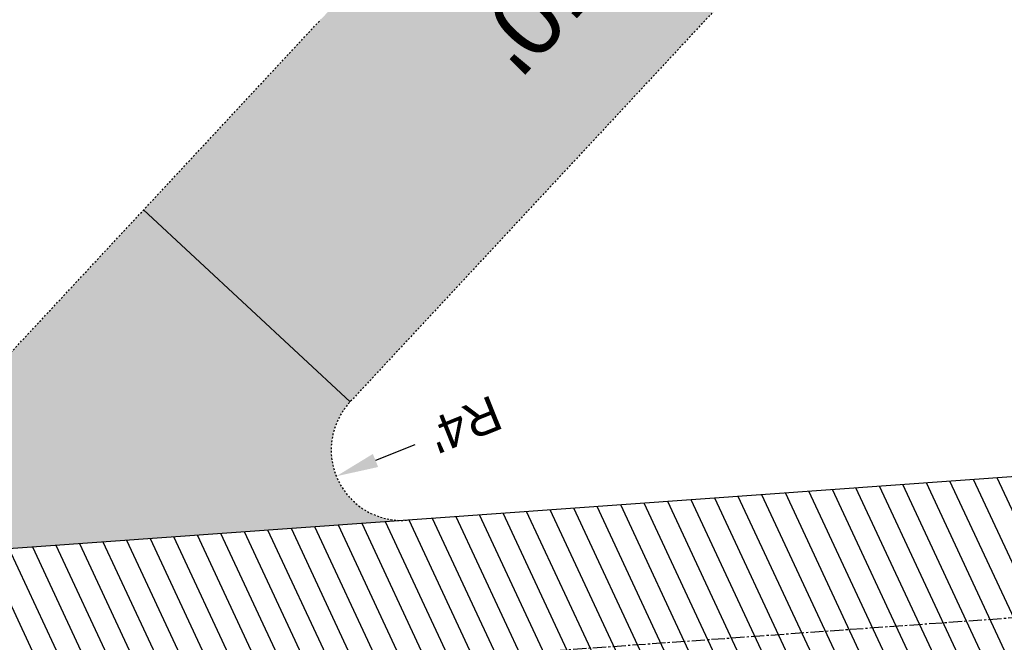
# Model space of a CAD drawing. Header units: feet. Extents: x 1133447 to 1140710, y 647622 to 649877.
# Tile 35 of 84: x 1134661 to 1134717, y 649007 to 649042. Entities that reach past the tile are written whole.
import ezdxf
from ezdxf.lldxf.tags import DXFTag

# ---------------------------------------------------------------- set-up
doc = ezdxf.new("R2010")
doc.units = ezdxf.units.FT
doc.header["$MEASUREMENT"] = 0
doc.linetypes.add('CENTER2', pattern=[1.125, 0.75, -0.125, 0.125, -0.125])
doc.linetypes.add('RAD', pattern=[0.13, 0.08, -0.05])
for name, color, linetype in [('C-CAMPSITE-PADS', 6, 'Continuous'), ('C-PRKG-ASPH', 8, 'Continuous'), ('C-PRKG-GRVL', 8, 'Continuous'), ('C-ROAD-ASPHALT', 1, 'Continuous'), ('C-ROAD-CNTR', 1, 'CENTER2'), ('C-ROAD-GRVL', 1, 'RAD'), ('C-UTIL-WATER-MEP', 7, 'WATER (.5x)'), ('G-TEXT-ST02', 2, 'Continuous'), ('G-XREF', 7, 'Continuous')]:
    doc.layers.add(name, color=color, linetype=linetype)
doc.styles.add('Arial', font='arial.ttf')
doc.styles.add('Normal', font='arial.ttf', dxfattribs={"height": 0.1})
doc.styles.get("Standard").update_dxf_attribs({"font": 'arial.ttf'})
tags = doc.linetypes.add('WATER (.5x)', pattern='A,0.75,-0.2,["W",Standard,S=0.08,R=0,X=-0.1,Y=-0.04],-0.05', length=1).pattern_tags.tags
tags[6] = DXFTag(74, 10)
doc.dimstyles.new('Plan', dxfattribs={"dimscale": 20, "dimtxt": 0.1, "dimasz": 0.12, "dimexe": 0.0625, "dimexo": 0.0625, "dimgap": 0.08, "dimtad": 0, "dimdec": 0, "dimzin": 0, "dimdsep": 46, "dimtxsty": 'Normal', "dimcen": 0, "dimclrd": 256, "dimclre": 256, "dimclrt": 256, "dimaunit": 1, "dimadec": 4, "dimazin": 0, "dimtfac": 1, "dimtdec": 0, "dimtofl": 0, "dimtmove": 0, "dimatfit": 3, "dimfxl": 1, "dimtfill": 1, "dimtolj": 1, "dimtzin": 0, "dimlwd": -1, "dimlwe": -1, "dimarcsym": 0})
pattern_1 = [(115, (0, 0), (-1.132884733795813, -0.5282728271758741), [])]

# ---------------------------------------------------------------- blocks, each defined once
blk = doc.blocks.new('C_PBASE-PACTOLA_02403811')
at = {"layer": 'C-ROAD-ASPHALT'}
blk.add_lwpolyline([(1134609.502741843, 649004.1715281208, -0.08481675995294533), (1134717.918854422, 649151.0643979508), (1134791.743864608, 649222.0439889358, -0.04164346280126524), (1134816.518779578, 649242.1816391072), (1134837.543218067, 649256.5428028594, -0.2654684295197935), (1134923.566161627, 649263.4658695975), (1134945.862647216, 649253.0055803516, -0.03670103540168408), (1135008.742528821, 649217.6654234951), (1135070.901654, 649176.4593855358, -0.3025232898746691), (1135097.532652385, 649113.0929439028), (1135091.831089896, 649083.3959326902, -0.0492726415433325), (1135086.690765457, 649066.0532714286), (1135029.43531187, 648925.4119419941, -0.009218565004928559), (1135022.286728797, 648908.7392420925), (1134970.105907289, 648792.9779079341, 0.09466954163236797), (1134957.786175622, 648834.7349342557), (1134921.92741579, 648904.3472810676, 0.300313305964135), (1134722.086161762, 649016.5601342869), (1134632.500993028, 649010.1122188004, 0.09071439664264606)], format="xyb", close=True, dxfattribs=at)
at = {"layer": 'C-ROAD-CNTR', "flags": 128}
blk.add_lwpolyline([(1134682.815781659, 648422.2458494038), (1134669.21986276, 648425.8462855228, -0.1774687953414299), (1134620.150062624, 648460.1534391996), (1134616.502637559, 648465.3792168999, -0.1042089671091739), (1134576.197064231, 648560.2628234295), (1134558.554057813, 648650.0509356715, -0.01381007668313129), (1134553.979962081, 648677.2843639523), (1134544.902369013, 648742.2703875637, -0.09433329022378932), (1134550.434197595, 648854.3354307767), (1134558.997505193, 648889.7214101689, -0.1428635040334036), (1134712.374228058, 649156.8312964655), (1134786.199238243, 649227.8108874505, -0.04164346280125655), (1134812.006441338, 649248.7876063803), (1134833.030879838, 649263.1487701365, -0.2654684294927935), (1134926.96397912, 649270.7084407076), (1134949.260464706, 649260.2481514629, -0.03670103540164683), (1135013.162783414, 649224.3333579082), (1135075.321908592, 649183.1273199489, -0.3025232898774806), (1135105.389164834, 649111.5845632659), (1135099.687602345, 649081.8875520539, -0.04927264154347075), (1135094.100293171, 649063.036833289), (1135036.844839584, 648922.3955038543, -0.009218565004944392), (1135029.58001939, 648905.4517031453), (1134962.363987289, 648756.3352782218, -0.01915469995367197), (1134945.301367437, 648722.0511597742), (1134909.791676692, 648657.06607992, -0.111236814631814), (1134866.238656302, 648607.5744966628), (1134762.181369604, 648532.0907847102, 0.3229446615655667), (1134716.395894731, 648393.2215671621), (1134719.721086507, 648382.7059234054, -0.1714240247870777), (1134715.287797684, 648249.5554414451), (1134707.163513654, 648228.7837741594, -0.02272318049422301), (1134688.713657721, 648187.2766264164, 0.05045028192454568), (1134653.344169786, 648094.1277041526)], format="xyb", dxfattribs=at)
at = {"layer": 'C-ROAD-CNTR'}
blk.add_lwpolyline([(1134962.526130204, 648776.1624366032, 0.132307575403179), (1134950.674289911, 648831.0714548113), (1134914.815530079, 648900.683801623, 0.3003133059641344), (1134722.66047813, 649008.5807758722), (1134633.075309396, 649002.1328603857, 0.139697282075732), (1134603.207227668, 648991.2487918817)], format="xyb", dxfattribs=at)
at = {"layer": 'C-ROAD-GRVL', "flags": 128}
for points in [[(1134716.009697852, 649059.1029043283), (1134680.07895049, 649020.4823929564, 0.681198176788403), (1134683.294678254, 649013.7681073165)], [(1134639.921450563, 649010.6463081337, 0.1896277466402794), (1134656.430271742, 649018.5530129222), (1134678.411658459, 649042.1799189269)]]:
    blk.add_lwpolyline(points, format="xyb", dxfattribs=at)
at = {"layer": 'C-UTIL-WATER-MEP', "flags": 128}
blk.add_lwpolyline([(1134713.292159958, 648416.2441137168), (1134669.731849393, 648427.7796426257, -0.1774687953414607), (1134621.79009064, 648461.2981261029), (1134618.142665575, 648466.5239038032, -0.1042089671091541), (1134578.159536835, 648560.6484414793), (1134560.516530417, 648650.4365537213, -0.01381007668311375), (1134555.960731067, 648677.5610482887), (1134546.883138, 648742.5470719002, -0.09433329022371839), (1134552.378087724, 648853.8650148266), (1134560.941395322, 648889.2509942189, -0.1428635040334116), (1134713.760384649, 649155.3895718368), (1134787.585394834, 649226.3691628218, -0.04164346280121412), (1134813.134525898, 649247.1361145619), (1134834.158964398, 649261.4972783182, -0.2654684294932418), (1134926.114524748, 649268.8977979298), (1134948.411010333, 649258.437508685, -0.03670103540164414), (1135012.057719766, 649222.6663743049), (1135074.216844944, 649181.4603363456, -0.302523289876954), (1135103.425036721, 649111.961658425), (1135097.723474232, 649082.264647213, -0.04927264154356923), (1135092.247911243, 649063.7909428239), (1135034.992457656, 648923.1496133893, -0.009218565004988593), (1135027.756696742, 648906.273587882), (1134960.540664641, 648757.1571629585, -0.01915469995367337), (1134943.546295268, 648723.0101809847), (1134908.036604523, 648658.0251011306, -0.1112368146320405), (1134865.064291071, 648609.1934056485), (1134761.007004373, 648533.7096936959, 0.1574684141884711), (1134714.965670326, 648470.6755079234, 0.1574684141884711)], format="xyb", dxfattribs=at)
at = {"layer": 'Defpoints', "flags": 128}
blk.add_lwpolyline([(1134680.07895049, 649020.4823929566), (1134668.364672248, 649031.3808186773)], dxfattribs=at)
at = {"layer": 'C-CAMPSITE-PADS', "style": 'Arial'}
blk.add_text("50'", height=4, rotation=227.5619602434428, dxfattribs=at).set_placement((1134691.791280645, 649046.9136620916))
blk = doc.blocks.new('C_PHTCH-PACTOLA_02403811')
at = {"layer": 'C-PRKG-ASPH'}
h = blk.add_hatch(dxfattribs=at)
h.set_pattern_fill('ANSI31', color=256, scale=10, angle=70)
h.set_pattern_definition(pattern_1)
edge = h.paths.add_edge_path(flags=16)
edge.add_arc((1135093.567290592, 648760.3570235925), 541.9999999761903, 143.5703577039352, 153.2664360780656, ccw=False)
edge.add_arc((1135093.567290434, 648760.3570237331), 541.9999997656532, 133.8742793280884, 143.5703577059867, ccw=False)
edge.add_line((1134717.918854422, 649151.0643979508), (1134791.743864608, 649222.0439889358))
edge.add_arc((1134924.814897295, 649083.6384245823), 191.9999999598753, 124.33581191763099, 133.8742793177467, ccw=False)
edge.add_line((1134816.518779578, 649242.1816391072), (1134837.543218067, 649256.5428028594))
edge.add_arc((1134886.614896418, 649184.7029087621), 87.00000000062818, 64.86660358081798, 124.33581191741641, ccw=False)
edge.add_line((1134923.566161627, 649263.4658695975), (1134945.862647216, 649253.0055803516))
edge.add_arc((1134736.896871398, 648807.5874571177), 491.9999999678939, 56.45911934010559, 64.86660355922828, ccw=False)
edge.add_line((1135008.742528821, 649217.6654234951), (1135070.901654, 649176.4593855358))
edge.add_arc((1135036.644680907, 649124.7828938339), 62.00000000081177, -10.868034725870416, 56.45911933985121, ccw=False)
edge.add_line((1135097.532652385, 649113.0929439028), (1135091.831089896, 649083.3959326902))
edge.add_arc((1135001.481196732, 649100.7423100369), 92.00000001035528, 337.8486329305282, 349.13196525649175, ccw=False)
edge.add_line((1135086.690765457, 649066.0532714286), (1135029.43531187, 648925.4119419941))
edge.add_arc((1134573.749357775, 649110.9228871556), 491.9999995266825, 335.73595333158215, 337.84863296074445, ccw=False)
edge.add_line((1135022.286728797, 648908.7392420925), (1134970.105907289, 648792.9779079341))
edge.add_line((1134970.105907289, 648792.9779079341), (1134955.070696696, 648759.622817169))
edge.add_arc((1134506.533324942, 648961.8064625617), 492.0000003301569, 331.3465562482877, 335.7359533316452, ccw=False)
edge.add_line((1134938.281078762, 648725.8872446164), (1134902.771388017, 648660.9021647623))
edge.add_arc((1134778.161263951, 648728.9926705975), 142.0000000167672, 305.95733191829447, 331.34655630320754, ccw=False)
edge.add_line((1134861.541195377, 648614.0501326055), (1134757.483908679, 648538.5664206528))
edge.add_arc((1134835.579196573, 648430.9089730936), 133.0000000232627, 125.9573319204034, 166.4171722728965)
edge.add_arc((1134672.277915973, 648470.363906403), 35.00000000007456, 244.10855969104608, 346.41717227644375, ccw=False)
edge.add_arc((1134691.461854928, 648509.9128519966), 78.95614352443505, 214.9055155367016, 244.1168481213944, ccw=False)
edge.add_line((1134626.710174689, 648464.732186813), (1134623.062749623, 648469.9579645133))
edge.add_arc((1134821.506139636, 648608.4650796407), 241.9999999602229, 191.1167612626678, 214.9138039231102, ccw=False)
edge.add_line((1134584.046954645, 648561.8052956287), (1134566.403948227, 648651.5934078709))
edge.add_arc((1135049.172208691, 648746.4554480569), 491.9999999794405, 187.9519260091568, 191.1167612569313, ccw=False)
edge.add_line((1134561.903038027, 648678.391101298), (1134552.825444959, 648743.3771249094))
edge.add_arc((1134842.017716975, 648783.7730382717), 292.0000000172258, 166.3961174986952, 187.9519260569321, ccw=False)
edge.add_line((1134558.209758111, 648852.4537669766), (1134566.77306571, 648887.8397463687))
edge.add_arc((1135093.567290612, 648760.357023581), 542.0000000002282, 158.0478401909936, 166.396117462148, ccw=False)
edge.add_arc((1135093.567290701, 648760.357023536), 542.0000000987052, 153.2664360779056, 158.0478401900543, ccw=False)
edge = h.paths.add_edge_path()
edge.add_line((1134664.934415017, 648091.0186503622), (1134641.753924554, 648097.236757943))
edge.add_arc((1135131.441785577, 647965.8792352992), 506.9999999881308, 154.1154939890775, 164.9840567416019, ccw=False)
edge.add_arc((1135131.44177555, 647965.8792402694), 506.9999887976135, 153.4314984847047, 154.115493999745, ccw=False)
edge.add_arc((1134241.513528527, 648410.9103548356), 488.0000000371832, 333.4314984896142, 338.6383717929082)
edge.add_line((1134695.987914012, 648233.1548120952), (1134704.112198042, 648253.9264793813))
edge.add_arc((1134529.027803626, 648322.4060737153), 188.0000000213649, 338.6383717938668, 377.1954705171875)
edge.add_arc((1134651.306425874, 648360.2470375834), 60.00000000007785, 17.1954705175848, 74.97265706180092)
edge.add_line((1134666.863224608, 648418.1951696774), (1134661.500576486, 648419.8056636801))
edge.add_arc((1134691.489318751, 648509.9450223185), 94.99699278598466, 223.9418846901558, 251.5980721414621, ccw=False)
edge.add_arc((1134691.535842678, 648509.9839590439), 95.05751145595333, 214.9165962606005, 223.9393241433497, ccw=False)
edge.add_line((1134613.590003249, 648455.5746160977), (1134609.942525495, 648460.8004692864))
edge.add_arc((1134821.506139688, 648608.4650796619), 258.0000000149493, 191.1167612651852, 214.9138039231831, ccw=False)
edge.add_line((1134568.347173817, 648558.7203512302), (1134550.704167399, 648648.5084634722))
edge.add_arc((1135049.172208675, 648746.4554480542), 507.9999999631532, 187.9519260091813, 191.1167612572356, ccw=False)
edge.add_line((1134546.056886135, 648676.177626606), (1134536.979293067, 648741.163650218))
edge.add_arc((1134842.01771694, 648783.7730382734), 307.9999999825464, 166.3961174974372, 187.9519260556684, ccw=False)
edge.add_line((1134542.658637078, 648856.2170945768), (1134551.221944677, 648891.6030739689))
edge.add_arc((1135093.567290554, 648760.3570237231), 557.9999999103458, 163.9213237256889, 166.3961174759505, ccw=False)
edge.add_arc((1134538.177323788, 648920.4382053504), 19.99999999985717, 343.9213237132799, 402.7699397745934)
edge.add_line((1134552.859048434, 648934.0193305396), (1134533.446357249, 648955.005204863))
edge.add_arc((1135093.567290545, 648760.3570234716), 592.9783928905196, 146.0187423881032, 160.8370986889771, ccw=False)
edge.add_line((1134601.857481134, 649091.7855040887), (1134616.582948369, 649064.0343807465))
edge.add_arc((1134620.999668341, 649066.3780071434), 5.000000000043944, 207.9515834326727, 327.0740857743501)
edge.add_arc((1135093.567290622, 648760.3570235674), 558.0000000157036, 133.8742793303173, 147.0740857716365, ccw=False)
edge.add_line((1134706.829601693, 649162.5981949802), (1134780.654611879, 649233.5777859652))
edge.add_arc((1134924.814897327, 649083.6384245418), 208.0000000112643, 124.3358119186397, 133.8742793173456, ccw=False)
edge.add_line((1134807.494103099, 649255.3935736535), (1134828.518541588, 649269.7547374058))
edge.add_arc((1134886.614896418, 649184.7029087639), 102.9999999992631, 64.86660357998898, 124.33581191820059, ccw=False)
edge.add_line((1134930.361796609, 649277.9510118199), (1134952.658282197, 649267.4907225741))
edge.add_arc((1134736.896871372, 648807.5874570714), 508.0000000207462, 56.4591193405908, 64.86660355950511, ccw=False)
edge.add_line((1135017.583038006, 649231.0012923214), (1135079.742163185, 649189.7952543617))
edge.add_arc((1135036.644680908, 649124.782893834), 77.99999999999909, -10.868034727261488, 56.45911934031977, ccw=False)
edge.add_line((1135113.245677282, 649110.0761826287), (1135107.544114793, 649080.3791714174))
edge.add_arc((1135001.481196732, 649100.7423100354), 108.0000000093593, 337.84863293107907, 349.131965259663, ccw=False)
edge.add_line((1135101.509820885, 649060.0203951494), (1135044.254367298, 648919.3790657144))
edge.add_arc((1134573.749357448, 649110.9228872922), 507.9999998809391, 335.7359533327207, 337.84863295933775, ccw=False)
edge.add_line((1135036.873309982, 648902.1641641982), (1134969.657277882, 648753.0477392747))
edge.add_arc((1134506.53332524, 648961.8064624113), 507.9999999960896, 331.346556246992, 335.73595333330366, ccw=False)
edge.add_line((1134952.321656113, 648718.215074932), (1134916.811965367, 648653.2299950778))
edge.add_arc((1134778.161263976, 648728.9926705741), 157.9999999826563, 305.9573319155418, 331.3465563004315, ccw=False)
edge.add_line((1134870.936117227, 648601.0988607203), (1134766.878830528, 648525.6151487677))
edge.add_arc((1134835.579196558, 648430.9089731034), 117.0000000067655, 125.9573319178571, 162.264860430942)
edge.add_arc((1134752.713885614, 648457.4106757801), 29.99999999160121, 162.264860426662, 196.8024120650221)
edge.add_arc((1134835.579196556, 648430.9089731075), 113.0000000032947, 170.9217318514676, 197.5476736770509)
edge.add_line((1134727.837491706, 648396.8395581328), (1134731.162683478, 648386.3239143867))
edge.add_arc((1134529.027802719, 648322.4060734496), 212.0000009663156, 11.340079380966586, 17.54767372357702, ccw=False)
edge.add_arc((1134529.055568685, 648322.403813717), 211.9732215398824, -20.64909134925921, 11.342153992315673, ccw=False)
edge.add_arc((1134759.869013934, 648235.3149369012), 34.72371615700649, 159.1871917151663, 239.4135572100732)
edge.add_line((1134742.200276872, 648205.422593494), (1134709.513, 648185.696))
edge.add_line((1134709.513, 648185.696), (1134698.996135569, 648181.0065459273))
edge.add_arc((1135131.441785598, 647965.8792352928), 483.0000000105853, 153.5511843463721, 164.9840567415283)
h = blk.add_hatch(dxfattribs=at)
h.set_pattern_fill('ANSI31', color=256, scale=10, angle=70)
h.set_pattern_definition(pattern_1)
edge = h.paths.add_edge_path()
edge.add_arc((1134528.118781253, 648951.5747513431), 468.1169545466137, 332.7082799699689, 335.7919468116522)
edge.add_line((1134955.070696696, 648759.622817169), (1134970.105907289, 648792.9779079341))
edge.add_arc((1134854.663832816, 648781.6144823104), 116.0000000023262, 5.621742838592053, 27.25393242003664)
edge.add_line((1134957.786175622, 648834.7349342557), (1134921.92741579, 648904.3472810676))
edge.add_arc((1134737.018387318, 648809.0968155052), 208.0000000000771, 27.25393242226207, 94.11677930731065)
edge.add_line((1134722.086161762, 649016.5601342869), (1134632.500993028, 649010.1122188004))
edge.add_arc((1134637.239103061, 648944.282511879), 66.00000000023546, 94.1167793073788, 114.8502392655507)
edge.add_arc((1135093.567290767, 648760.3570235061), 542.000000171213, 153.2664360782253, 158.047840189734)
edge.add_arc((1134637.23910306, 648944.2825118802), 49.99999999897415, 94.11677930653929, 158.0478401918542, ccw=False)
edge.add_line((1134633.649625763, 648994.1535019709), (1134723.234794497, 649000.6014174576))
edge.add_arc((1134737.018387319, 648809.0968155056), 191.9999999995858, 27.25393242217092, 94.1167793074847, ccw=False)
edge.add_line((1134907.703644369, 648897.0203221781), (1134943.5624042, 648827.4079753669))
edge.add_arc((1134854.663832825, 648781.6144823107), 99.99999999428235, -26.539358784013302, 27.253932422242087, ccw=False)
at = {"layer": 'C-PRKG-GRVL'}
h = blk.add_hatch(dxfattribs=at)
h.set_pattern_fill('AR-SAND', color=256)
h.set_pattern_definition([(37.50000000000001, (0, 0), (-0.06299335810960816, 1.926823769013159), [0, -1.52, 0, -1.7, 0, -1.625]), (7.499999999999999, (0, 0), (1.769776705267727, 2.82214606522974), [0, -0.82, 0, -1.37, 0, -0.525]), (327.5, (-1.23, 0), (3.114141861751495, 0.005659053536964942), [0, -0.5, 0, -1.8, 0, -2.35]), (317.5, (-1.23, 0), (3.006126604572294, 0.8776755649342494), [0, -0.25, 0, -1.18, 0, -1.35])])
edge = h.paths.add_edge_path()
edge.add_arc((1134638.126711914, 649035.5818031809), 25.00000000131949, 274.1167793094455, 317.0663003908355)
edge.add_line((1134656.430271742, 649018.5530129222), (1134704.295419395, 649070.0013300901))
edge.add_line((1134704.295419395, 649070.0013300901), (1134716.009697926, 649059.1029042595))
edge.add_line((1134716.009697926, 649059.1029042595), (1134680.078950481, 649020.4823929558))
edge.add_arc((1134683.007520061, 649017.7577865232), 3.99999999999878, 137.0663005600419, 274.1167793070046)
edge.add_line((1134683.294678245, 649013.7681073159), (1134639.921450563, 649010.6463081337))
blk = doc.blocks.new('*D413')
at = {"layer": 'Defpoints', "color": 0, "transparency": 16777216}
for p in [(1134683.007520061, 649017.757786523), (1134679.297005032, 649016.2637723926)]:
    blk.add_point(p, dxfattribs=at)
at = {"layer": 'G-TEXT-ST02', "transparency": 16777216}
blk.add_line((1134683.749623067, 649018.0565893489), (1134681.523314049, 649017.1601808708), dxfattribs=at)
blk.add_solid([(1134681.373912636, 649017.5312323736), (1134681.672715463, 649016.7891293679), (1134679.297005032, 649016.2637723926)], dxfattribs=at)
at = {"layer": 'G-TEXT-ST02', "transparency": 16777216, "insert": (1134686.604137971, 649019.2059407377), "char_height": 2, "attachment_point": 5, "rotation": 201.9318521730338, "style": 'Normal', "bg_fill": 3, "box_fill_scale": 1.25, "bg_fill_color": 256, "bg_fill_true_color": 13158600, "bg_fill_transparency": 0}
blk.add_mtext("R4'", dxfattribs=at)

msp = doc.modelspace()

# ---------------------------------------------------------------- block references
at = {"layer": 'G-XREF'}
for name in ['C_PBASE-PACTOLA_02403811', 'C_PHTCH-PACTOLA_02403811']:
    msp.add_blockref(name, (0, 0), dxfattribs=at)

# ---------------------------------------------------------------- next in the draw order: dimensions: what is measured, and where the dimension line sits
at = {"layer": 'G-TEXT-ST02'}
dim = msp.add_radius_dim(center=(1134683.007520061, 649017.757786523), mpoint=(1134679.297005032, 649016.2637723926), dimstyle='Plan', override={"dimgap": 0.06, "dimpost": "'", "dimtolj": 0}, dxfattribs=at)
dim.commit()
dim.dimension.update_dxf_attribs({"geometry": '*D413', "text_midpoint": (1134686.604137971, 649019.2059407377), "dimtype": 164})

doc.saveas('drawing.dxf')
